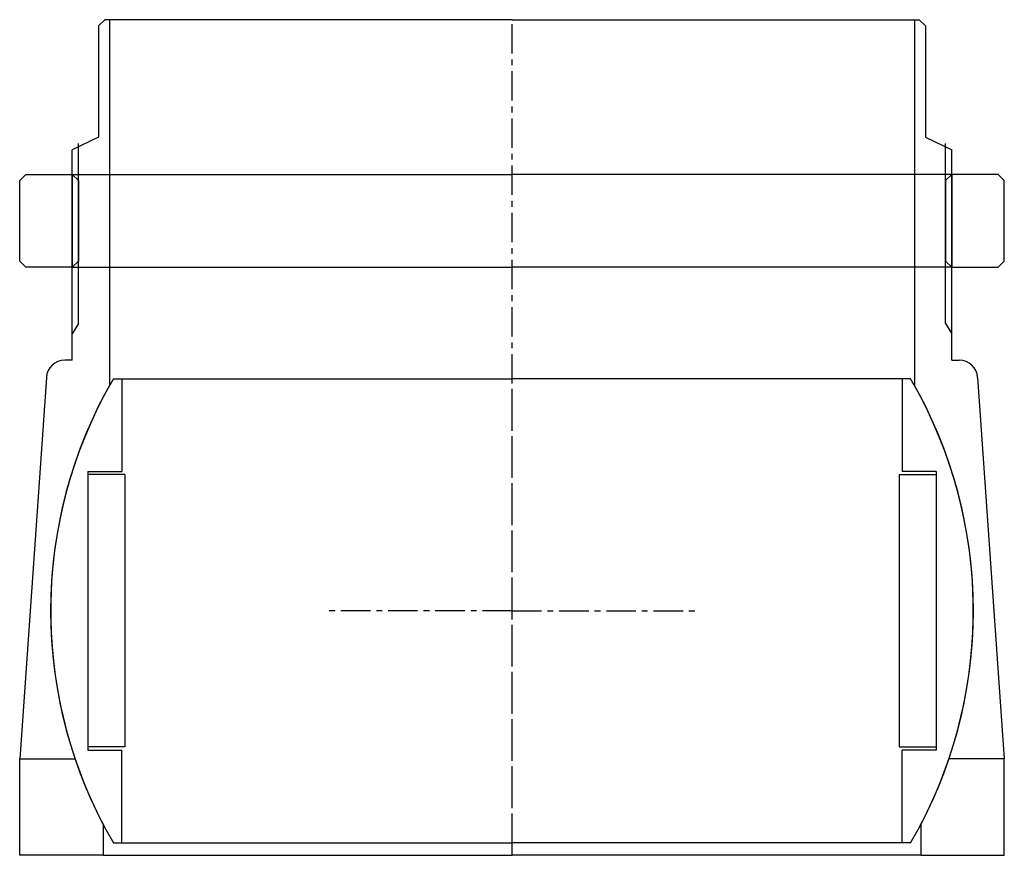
# Model space of a CAD drawing. Header units: millimetres. Extents: x -80 to 79, y 0 to 135.
import ezdxf

# ---------------------------------------------------------------- set-up
doc = ezdxf.new("R2010")
doc.units = ezdxf.units.MM
doc.header["$LTSCALE"] = 0.15
doc.header["$MEASUREMENT"] = 0
doc.linetypes.add('CENTER', pattern=[50.8, 31.75, -6.35, 6.35, -6.35])
doc.layers.get('0').update_dxf_attribs({"linetype": 'CONTINUOUS'})
doc.layers.add('CENTER', color=1, linetype='CENTER')

# ---------------------------------------------------------------- blocks, each defined once
blk = doc.blocks.new('5BT-159-149-house')
for p, q in [((-65.75, 95.5), (-66.75, 94.5)), ((-65, 95.5), (-65.75, 95.5)), ((-65, 95.5), (-65, 36.4)), ((0, 95.5), (-65, 95.5)), ((0, 95.5), (65, 95.5)), ((65, 95.5), (65, 36.4)), ((65, 95.5), (65.75, 95.5)), ((65.75, 95.5), (66.75, 94.5)), ((-66.75, 94.5), (-66.75, 76.5)), ((66.75, 94.5), (66.75, 76.5)), ((-66.75, 76.5), (-71, 74.5)), ((66.75, 76.5), (71, 74.5)), ((-70, 46.43), (-70, 75.5)), ((70, 46.43), (70, 75.5)), ((-71, 40.5), (-71, 74.5)), ((71, 40.5), (71, 74.5)), ((-70, 46.43), (-71, 44.74)), ((70, 46.43), (71, 44.74)), ((-71, 40.5), (-72.2, 40.5)), ((71, 40.5), (72.2, 40.5)), ((-75.19, 37.69), (-79.5, -23.9)), ((75.19, 37.69), (79.5, -23.9)), ((-79.5, -39.5), (-79.5, -23.9)), ((-79.5, -23.9), (-70.56, -23.9)), ((79.5, -23.9), (70.56, -23.9)), ((79.5, -39.5), (79.5, -23.9)), ((-66, -34.56), (-66, -39.5)), ((66, -34.56), (66, -39.5)), ((-66, -39.5), (-79.5, -39.5)), ((-66, -39.5), (0, -39.5)), ((66, -39.5), (0, -39.5)), ((66, -39.5), (79.5, -39.5))]:
    blk.add_line(p, q)
for centre, radius, start, end in [((-72.2, 37.5), 3, 89.9974, 176.3089), ((72.2, 37.5), 3, 3.6911, 90.0026), ((0, 0), 74.5, 150.7485, 207.6368), ((0, 0), 74.5, 332.3632, 29.2515)]:
    blk.add_arc(centre, radius, start, end)
at = {"layer": 'CENTER'}
blk.add_line((0, -39.5), (0, 95.5), dxfattribs=at)
blk = doc.blocks.new('5BT-159-149-nut')
for p, q in [((-78.5, 15), (-79.5, 14)), ((-78.5, 15), (-71, 15)), ((-71, 15), (0, 15)), ((-71, 15), (-71, 0)), ((-71, 15), (-70, 14)), ((71, 15), (0, 15)), ((71, 15), (70, 14)), ((71, 15), (71, 0)), ((78.5, 15), (71, 15)), ((78.5, 15), (79.5, 14)), ((-79.5, 1), (-79.5, 14)), ((-70, 14), (-70, 1)), ((70, 14), (70, 1)), ((79.5, 1), (79.5, 14)), ((-78.5, 0), (-79.5, 1)), ((-71, 0), (-78.5, 0)), ((-70, 1), (-71, 0)), ((-71, 0), (0, 0)), ((71, 0), (0, 0)), ((70, 1), (71, 0)), ((71, 0), (78.5, 0)), ((78.5, 0), (79.5, 1))]:
    blk.add_line(p, q)
blk = doc.blocks.new('Ball-149-125')
for p, q in [((-64.37, 37.5), (0, 37.5)), ((-63, 37.5), (-63, 22.5)), ((64.37, 37.5), (0, 37.5)), ((63, 37.5), (63, 22.5)), ((-68.5, 22.5), (-68.5, -22.5)), ((-68.5, 22.5), (-63, 22.5)), ((68.5, 22.5), (63, 22.5)), ((68.5, 22.5), (68.5, -22.5)), ((-62.5, 22), (-68.5, 22)), ((-62.5, 22), (-62.5, -22)), ((62.5, 22), (62.5, -22)), ((62.5, 22), (68.5, 22)), ((-62.5, -22), (-68.5, -22)), ((62.5, -22), (68.5, -22)), ((-68.5, -22.5), (-63, -22.5)), ((-63, -37.5), (-63, -22.5)), ((63, -37.5), (63, -22.5)), ((68.5, -22.5), (63, -22.5)), ((-64.37, -37.5), (0, -37.5)), ((64.37, -37.5), (0, -37.5))]:
    blk.add_line(p, q)
for start, end in [(149.7777, 210.2223), (329.7777, 30.2223)]:
    blk.add_arc((0, 0), 74.5, start, end)
at = {"layer": 'CENTER'}
for p, q in [((0, -37.5), (0, 37.5)), ((0, 0), (-30, 0)), ((0, 0), (30, 0))]:
    blk.add_line(p, q, dxfattribs=at)

msp = doc.modelspace()

# ---------------------------------------------------------------- block references
for name, p in [('5BT-159-149-house', (0, 39.5)), ('5BT-159-149-nut', (0, 95)), ('Ball-149-125', (0, 39.5))]:
    msp.add_blockref(name, p)

doc.saveas('drawing.dxf')
